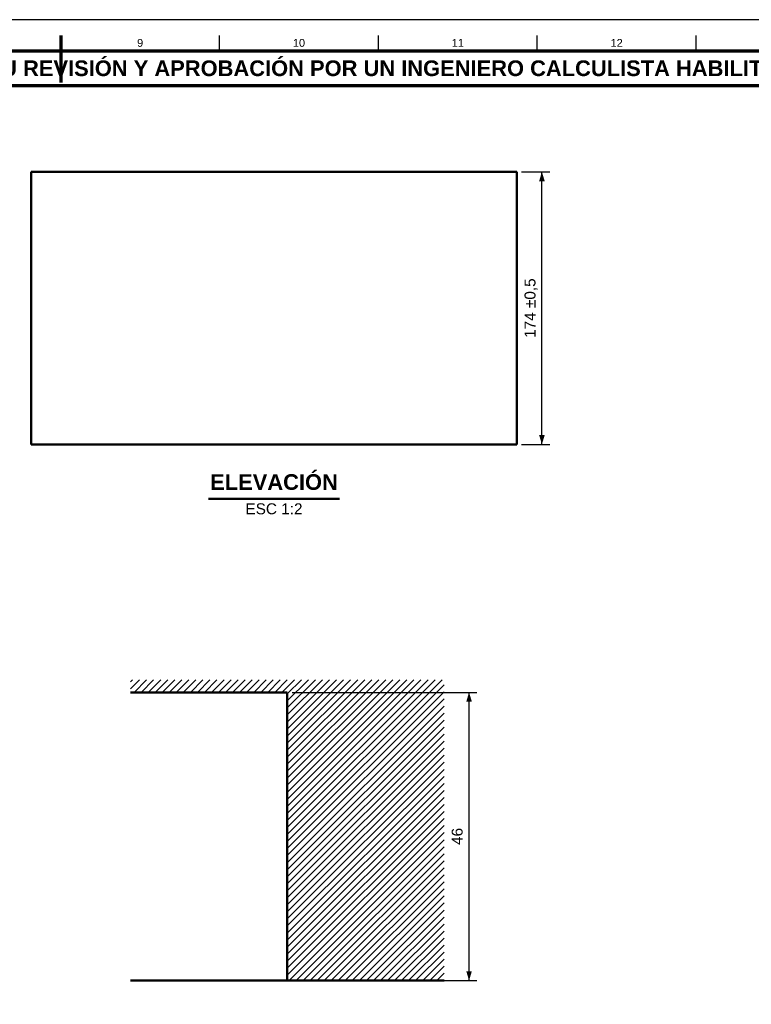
# Model space of a CAD drawing. Header units: millimetres. Extents: x 0 to 841, y 0 to 594.
# Tile 4 of 5: x 412 to 646, y 280 to 594. Entities that reach past the tile are written whole.
import ezdxf
from ezdxf.enums import TextEntityAlignment as Align

# ---------------------------------------------------------------- set-up
doc = ezdxf.new("R2010")
doc.units = ezdxf.units.MM
for name, color, linetype, lineweight in [('ACH', 7, 'CONTINUOUS', 13), ('COTA', 7, 'CONTINUOUS', 25), ('FINA', 7, 'CONTINUOUS', 25), ('MARCO', 7, 'CONTINUOUS', 70), ('TXT', 7, 'CONTINUOUS', 25), ('VIS', 7, 'CONTINUOUS', 50)]:
    doc.layers.add(name, color=color, linetype=linetype, lineweight=lineweight)
doc.styles.add('STD', font='LiberationSans-Regular.ttf')
doc.styles.add('STDB', font='LiberationSans-Bold.ttf')

msp = doc.modelspace()

# ---------------------------------------------------------------- hatches: boundary and pattern name
at = {"layer": 'ACH'}
h = msp.add_hatch(dxfattribs=at)
h.set_pattern_fill('ANSI31', scale=0.5)
h.paths.add_polyline_path([(497.81, 287.31), (497.81, 379.31), (447.81, 379.31), (447.81, 383.31), (547.81, 383.31), (547.81, 287.31)])

# ---------------------------------------------------------------- linework, layer by layer
at = {"layer": 'COTA'}
for p, q in [((572.56, 545.44), (581.56, 545.44)), ((579.06, 458.44), (579.06, 545.44)), ((572.56, 458.44), (581.56, 458.44)), ((499.31, 379.31), (558.31, 379.31)), ((555.81, 287.31), (555.81, 379.31)), ((499.31, 287.31), (558.31, 287.31))]:
    msp.add_line(p, q, dxfattribs=at)
for points in [[(579.06, 545.44), (578.16, 542.44), (579.96, 542.44)], [(579.06, 458.44), (579.96, 461.44), (578.16, 461.44)], [(555.81, 379.31), (554.91, 376.31), (556.71, 376.31)], [(555.81, 287.31), (556.71, 290.31), (554.91, 290.31)]]:
    msp.add_solid(points, dxfattribs=at)
at = {"layer": 'FINA'}
for p, q in [((425.5, 584), (425.5, 589)), ((476.19, 584), (476.19, 589)), ((526.88, 584), (526.88, 589)), ((577.56, 584), (577.56, 589)), ((628.25, 584), (628.25, 589))]:
    msp.add_line(p, q, dxfattribs=at)
msp.add_lwpolyline([(0, 0), (841, 0), (841, 594), (0, 594)], close=True, dxfattribs=at)
at = {"layer": 'MARCO'}
msp.add_line((425.5, 589), (425.5, 574), dxfattribs=at)
for points in [[(20, 10), (831, 10), (831, 584), (20, 584)], [(20, 573), (831, 573), (831, 584), (20, 584)]]:
    msp.add_lwpolyline(points, close=True, dxfattribs=at)
at = {"layer": 'VIS'}
msp.add_line((472.63, 441.04), (514.49, 441.04), dxfattribs=at)
for points in [[(416.06, 545.44), (416.37, 545.44), (416.68, 545.44), (416.99, 545.44), (417.3, 545.44), (417.61, 545.44), (417.92, 545.44), (418.23, 545.44), (418.54, 545.44), (418.85, 545.44), (419.16, 545.44), (419.47, 545.44), (419.78, 545.44), (420.09, 545.44), (420.4, 545.44), (420.71, 545.44), (421.02, 545.44), (421.33, 545.44), (421.64, 545.44), (421.95, 545.44), (422.26, 545.44), (422.57, 545.44), (422.88, 545.44), (423.19, 545.44), (423.5, 545.44), (423.81, 545.44), (424.12, 545.44), (424.43, 545.44), (424.74, 545.44), (425.05, 545.44), (425.36, 545.44), (425.67, 545.44), (425.98, 545.44), (426.29, 545.44), (426.6, 545.44), (426.91, 545.44), (427.22, 545.44), (427.53, 545.44), (427.84, 545.44), (428.15, 545.44), (428.46, 545.44), (428.77, 545.44), (429.08, 545.44), (429.39, 545.44), (429.7, 545.44), (430.01, 545.44), (430.32, 545.44), (430.63, 545.44), (430.94, 545.44), (431.25, 545.44), (431.56, 545.44), (431.87, 545.44), (432.18, 545.44), (432.49, 545.44), (432.8, 545.44), (433.11, 545.44), (433.42, 545.44), (433.73, 545.44), (434.04, 545.44), (434.35, 545.44), (434.66, 545.44), (434.97, 545.44), (435.28, 545.44), (435.59, 545.44), (435.9, 545.44), (436.21, 545.44), (436.52, 545.44), (436.83, 545.44), (437.14, 545.44), (437.45, 545.44), (437.76, 545.44), (438.07, 545.44), (438.38, 545.44), (438.69, 545.44), (439, 545.44), (439.31, 545.44), (439.62, 545.44), (439.93, 545.44), (440.24, 545.44), (440.55, 545.44), (440.86, 545.44), (441.17, 545.44), (441.48, 545.44), (441.79, 545.44), (442.1, 545.44), (442.41, 545.44), (442.72, 545.44), (443.03, 545.44), (443.34, 545.44), (443.65, 545.44), (443.96, 545.44), (444.27, 545.44), (444.58, 545.44), (444.89, 545.44), (445.2, 545.44), (445.51, 545.44), (445.82, 545.44), (446.13, 545.44), (446.44, 545.44), (446.75, 545.44), (447.06, 545.44), (447.37, 545.44), (447.68, 545.44), (447.99, 545.44), (448.3, 545.44), (448.61, 545.44), (448.92, 545.44), (449.23, 545.44), (449.54, 545.44), (449.85, 545.44), (450.16, 545.44), (450.47, 545.44), (450.78, 545.44), (451.09, 545.44), (451.4, 545.44), (451.71, 545.44), (452.02, 545.44), (452.33, 545.44), (452.64, 545.44), (452.95, 545.44), (453.26, 545.44), (453.57, 545.44), (453.88, 545.44), (454.19, 545.44), (454.5, 545.44), (454.81, 545.44), (455.12, 545.44), (455.43, 545.44), (455.74, 545.44), (456.05, 545.44), (456.36, 545.44), (456.67, 545.44), (456.98, 545.44), (457.29, 545.44), (457.6, 545.44), (457.91, 545.44), (458.22, 545.44), (458.53, 545.44), (458.84, 545.44), (459.15, 545.44), (459.46, 545.44), (459.77, 545.44), (460.08, 545.44), (460.39, 545.44), (460.7, 545.44), (461.01, 545.44), (461.32, 545.44), (461.63, 545.44), (461.94, 545.44), (462.25, 545.44), (462.56, 545.44), (462.87, 545.44), (463.18, 545.44), (463.49, 545.44), (463.8, 545.44), (464.11, 545.44), (464.42, 545.44), (464.73, 545.44), (465.04, 545.44), (465.35, 545.44), (465.66, 545.44), (465.97, 545.44), (466.28, 545.44), (466.59, 545.44), (466.9, 545.44), (467.21, 545.44), (467.52, 545.44), (467.83, 545.44), (468.14, 545.44), (468.45, 545.44), (468.76, 545.44), (469.07, 545.44), (469.38, 545.44), (469.69, 545.44), (470, 545.44), (470.31, 545.44), (470.62, 545.44), (470.93, 545.44), (471.24, 545.44), (471.55, 545.44), (471.86, 545.44), (472.17, 545.44), (472.48, 545.44), (472.79, 545.44), (473.1, 545.44), (473.41, 545.44), (473.72, 545.44), (474.03, 545.44), (474.34, 545.44), (474.65, 545.44), (474.96, 545.44), (475.27, 545.44), (475.58, 545.44), (475.89, 545.44), (476.2, 545.44), (476.51, 545.44), (476.82, 545.44), (477.13, 545.44), (477.44, 545.44), (477.75, 545.44), (478.06, 545.44), (478.37, 545.44), (478.68, 545.44), (478.99, 545.44), (479.3, 545.44), (479.61, 545.44), (479.92, 545.44), (480.23, 545.44), (480.54, 545.44), (480.85, 545.44), (481.16, 545.44), (481.47, 545.44), (481.78, 545.44), (482.09, 545.44), (482.4, 545.44), (482.71, 545.44), (483.02, 545.44), (483.33, 545.44), (483.64, 545.44), (483.95, 545.44), (484.26, 545.44), (484.57, 545.44), (484.88, 545.44), (485.19, 545.44), (485.5, 545.44), (485.81, 545.44), (486.12, 545.44), (486.43, 545.44), (486.74, 545.44), (487.05, 545.44), (487.36, 545.44), (487.67, 545.44), (487.98, 545.44), (488.29, 545.44), (488.6, 545.44), (488.91, 545.44), (489.22, 545.44), (489.53, 545.44), (489.84, 545.44), (490.15, 545.44), (490.46, 545.44), (490.77, 545.44), (491.08, 545.44), (491.39, 545.44), (491.7, 545.44), (492.01, 545.44), (492.32, 545.44), (492.63, 545.44), (492.94, 545.44), (493.25, 545.44), (493.56, 545.44), (493.87, 545.44), (494.18, 545.44), (494.49, 545.44), (494.8, 545.44), (495.11, 545.44), (495.42, 545.44), (495.73, 545.44), (496.04, 545.44), (496.35, 545.44), (496.66, 545.44), (496.97, 545.44), (497.28, 545.44), (497.59, 545.44), (497.9, 545.44), (498.21, 545.44), (498.52, 545.44), (498.83, 545.44), (499.14, 545.44), (499.45, 545.44), (499.76, 545.44), (500.07, 545.44), (500.38, 545.44), (500.69, 545.44), (501, 545.44), (501.31, 545.44), (501.62, 545.44), (501.93, 545.44), (502.24, 545.44), (502.55, 545.44), (502.86, 545.44), (503.17, 545.44), (503.48, 545.44), (503.79, 545.44), (504.1, 545.44), (504.41, 545.44), (504.72, 545.44), (505.03, 545.44), (505.34, 545.44), (505.65, 545.44), (505.96, 545.44), (506.27, 545.44), (506.58, 545.44), (506.89, 545.44), (507.2, 545.44), (507.51, 545.44), (507.82, 545.44), (508.13, 545.44), (508.44, 545.44), (508.75, 545.44), (509.06, 545.44), (509.37, 545.44), (509.68, 545.44), (509.99, 545.44), (510.3, 545.44), (510.61, 545.44), (510.92, 545.44), (511.23, 545.44), (511.54, 545.44), (511.85, 545.44), (512.16, 545.44), (512.47, 545.44), (512.78, 545.44), (513.09, 545.44), (513.4, 545.44), (513.71, 545.44), (514.02, 545.44), (514.33, 545.44), (514.64, 545.44), (514.95, 545.44), (515.26, 545.44), (515.57, 545.44), (515.88, 545.44), (516.19, 545.44), (516.5, 545.44), (516.81, 545.44), (517.12, 545.44), (517.43, 545.44), (517.74, 545.44), (518.05, 545.44), (518.36, 545.44), (518.67, 545.44), (518.98, 545.44), (519.29, 545.44), (519.6, 545.44), (519.91, 545.44), (520.22, 545.44), (520.53, 545.44), (520.84, 545.44), (521.15, 545.44), (521.46, 545.44), (521.77, 545.44), (522.08, 545.44), (522.39, 545.44), (522.7, 545.44), (523.01, 545.44), (523.32, 545.44), (523.63, 545.44), (523.94, 545.44), (524.25, 545.44), (524.56, 545.44), (524.87, 545.44), (525.18, 545.44), (525.49, 545.44), (525.8, 545.44), (526.11, 545.44), (526.42, 545.44), (526.73, 545.44), (527.04, 545.44), (527.35, 545.44), (527.66, 545.44), (527.97, 545.44), (528.28, 545.44), (528.59, 545.44), (528.9, 545.44), (529.21, 545.44), (529.52, 545.44), (529.83, 545.44), (530.14, 545.44), (530.45, 545.44), (530.76, 545.44), (531.07, 545.44), (531.38, 545.44), (531.69, 545.44), (532, 545.44), (532.31, 545.44), (532.62, 545.44), (532.93, 545.44), (533.24, 545.44), (533.55, 545.44), (533.86, 545.44), (534.17, 545.44), (534.48, 545.44), (534.79, 545.44), (535.1, 545.44), (535.41, 545.44), (535.72, 545.44), (536.03, 545.44), (536.34, 545.44), (536.65, 545.44), (536.96, 545.44), (537.27, 545.44), (537.58, 545.44), (537.89, 545.44), (538.2, 545.44), (538.51, 545.44), (538.82, 545.44), (539.13, 545.44), (539.44, 545.44), (539.75, 545.44), (540.06, 545.44), (540.37, 545.44), (540.68, 545.44), (540.99, 545.44), (541.3, 545.44), (541.61, 545.44), (541.92, 545.44), (542.23, 545.44), (542.54, 545.44), (542.85, 545.44), (543.16, 545.44), (543.47, 545.44), (543.78, 545.44), (544.09, 545.44), (544.4, 545.44), (544.71, 545.44), (545.02, 545.44), (545.33, 545.44), (545.64, 545.44), (545.95, 545.44), (546.26, 545.44), (546.57, 545.44), (546.88, 545.44), (547.19, 545.44), (547.5, 545.44), (547.81, 545.44), (548.12, 545.44), (548.43, 545.44), (548.74, 545.44), (549.05, 545.44), (549.36, 545.44), (549.67, 545.44), (549.98, 545.44), (550.29, 545.44), (550.6, 545.44), (550.91, 545.44), (551.22, 545.44), (551.53, 545.44), (551.84, 545.44), (552.15, 545.44), (552.46, 545.44), (552.77, 545.44), (553.08, 545.44), (553.39, 545.44), (553.7, 545.44), (554.01, 545.44), (554.32, 545.44), (554.63, 545.44), (554.94, 545.44), (555.25, 545.44), (555.56, 545.44), (555.87, 545.44), (556.18, 545.44), (556.49, 545.44), (556.8, 545.44), (557.11, 545.44), (557.42, 545.44), (557.73, 545.44), (558.04, 545.44), (558.35, 545.44), (558.66, 545.44), (558.97, 545.44), (559.28, 545.44), (559.59, 545.44), (559.9, 545.44), (560.21, 545.44), (560.52, 545.44), (560.83, 545.44), (561.14, 545.44), (561.45, 545.44), (561.76, 545.44), (562.07, 545.44), (562.38, 545.44), (562.69, 545.44), (563, 545.44), (563.31, 545.44), (563.62, 545.44), (563.93, 545.44), (564.24, 545.44), (564.55, 545.44), (564.86, 545.44), (565.17, 545.44), (565.48, 545.44), (565.79, 545.44), (566.1, 545.44), (566.41, 545.44), (566.72, 545.44), (567.03, 545.44), (567.34, 545.44), (567.65, 545.44), (567.96, 545.44), (568.27, 545.44), (568.58, 545.44), (568.89, 545.44), (569.2, 545.44), (569.51, 545.44), (569.82, 545.44), (570.13, 545.44), (570.44, 545.44), (570.75, 545.44), (571.06, 545.44)], [(416.06, 545.44), (416.06, 458.44)], [(571.06, 458.44), (571.06, 545.44)], [(416.06, 458.44), (416.37, 458.44), (416.68, 458.44), (416.99, 458.44), (417.3, 458.44), (417.61, 458.44), (417.92, 458.44), (418.23, 458.44), (418.54, 458.44), (418.85, 458.44), (419.16, 458.44), (419.47, 458.44), (419.78, 458.44), (420.09, 458.44), (420.4, 458.44), (420.71, 458.44), (421.02, 458.44), (421.33, 458.44), (421.64, 458.44), (421.95, 458.44), (422.26, 458.44), (422.57, 458.44), (422.88, 458.44), (423.19, 458.44), (423.5, 458.44), (423.81, 458.44), (424.12, 458.44), (424.43, 458.44), (424.74, 458.44), (425.05, 458.44), (425.36, 458.44), (425.67, 458.44), (425.98, 458.44), (426.29, 458.44), (426.6, 458.44), (426.91, 458.44), (427.22, 458.44), (427.53, 458.44), (427.84, 458.44), (428.15, 458.44), (428.46, 458.44), (428.77, 458.44), (429.08, 458.44), (429.39, 458.44), (429.7, 458.44), (430.01, 458.44), (430.32, 458.44), (430.63, 458.44), (430.94, 458.44), (431.25, 458.44), (431.56, 458.44), (431.87, 458.44), (432.18, 458.44), (432.49, 458.44), (432.8, 458.44), (433.11, 458.44), (433.42, 458.44), (433.73, 458.44), (434.04, 458.44), (434.35, 458.44), (434.66, 458.44), (434.97, 458.44), (435.28, 458.44), (435.59, 458.44), (435.9, 458.44), (436.21, 458.44), (436.52, 458.44), (436.83, 458.44), (437.14, 458.44), (437.45, 458.44), (437.76, 458.44), (438.07, 458.44), (438.38, 458.44), (438.69, 458.44), (439, 458.44), (439.31, 458.44), (439.62, 458.44), (439.93, 458.44), (440.24, 458.44), (440.55, 458.44), (440.86, 458.44), (441.17, 458.44), (441.48, 458.44), (441.79, 458.44), (442.1, 458.44), (442.41, 458.44), (442.72, 458.44), (443.03, 458.44), (443.34, 458.44), (443.65, 458.44), (443.96, 458.44), (444.27, 458.44), (444.58, 458.44), (444.89, 458.44), (445.2, 458.44), (445.51, 458.44), (445.82, 458.44), (446.13, 458.44), (446.44, 458.44), (446.75, 458.44), (447.06, 458.44), (447.37, 458.44), (447.68, 458.44), (447.99, 458.44), (448.3, 458.44), (448.61, 458.44), (448.92, 458.44), (449.23, 458.44), (449.54, 458.44), (449.85, 458.44), (450.16, 458.44), (450.47, 458.44), (450.78, 458.44), (451.09, 458.44), (451.4, 458.44), (451.71, 458.44), (452.02, 458.44), (452.33, 458.44), (452.64, 458.44), (452.95, 458.44), (453.26, 458.44), (453.57, 458.44), (453.88, 458.44), (454.19, 458.44), (454.5, 458.44), (454.81, 458.44), (455.12, 458.44), (455.43, 458.44), (455.74, 458.44), (456.05, 458.44), (456.36, 458.44), (456.67, 458.44), (456.98, 458.44), (457.29, 458.44), (457.6, 458.44), (457.91, 458.44), (458.22, 458.44), (458.53, 458.44), (458.84, 458.44), (459.15, 458.44), (459.46, 458.44), (459.77, 458.44), (460.08, 458.44), (460.39, 458.44), (460.7, 458.44), (461.01, 458.44), (461.32, 458.44), (461.63, 458.44), (461.94, 458.44), (462.25, 458.44), (462.56, 458.44), (462.87, 458.44), (463.18, 458.44), (463.49, 458.44), (463.8, 458.44), (464.11, 458.44), (464.42, 458.44), (464.73, 458.44), (465.04, 458.44), (465.35, 458.44), (465.66, 458.44), (465.97, 458.44), (466.28, 458.44), (466.59, 458.44), (466.9, 458.44), (467.21, 458.44), (467.52, 458.44), (467.83, 458.44), (468.14, 458.44), (468.45, 458.44), (468.76, 458.44), (469.07, 458.44), (469.38, 458.44), (469.69, 458.44), (470, 458.44), (470.31, 458.44), (470.62, 458.44), (470.93, 458.44), (471.24, 458.44), (471.55, 458.44), (471.86, 458.44), (472.17, 458.44), (472.48, 458.44), (472.79, 458.44), (473.1, 458.44), (473.41, 458.44), (473.72, 458.44), (474.03, 458.44), (474.34, 458.44), (474.65, 458.44), (474.96, 458.44), (475.27, 458.44), (475.58, 458.44), (475.89, 458.44), (476.2, 458.44), (476.51, 458.44), (476.82, 458.44), (477.13, 458.44), (477.44, 458.44), (477.75, 458.44), (478.06, 458.44), (478.37, 458.44), (478.68, 458.44), (478.99, 458.44), (479.3, 458.44), (479.61, 458.44), (479.92, 458.44), (480.23, 458.44), (480.54, 458.44), (480.85, 458.44), (481.16, 458.44), (481.47, 458.44), (481.78, 458.44), (482.09, 458.44), (482.4, 458.44), (482.71, 458.44), (483.02, 458.44), (483.33, 458.44), (483.64, 458.44), (483.95, 458.44), (484.26, 458.44), (484.57, 458.44), (484.88, 458.44), (485.19, 458.44), (485.5, 458.44), (485.81, 458.44), (486.12, 458.44), (486.43, 458.44), (486.74, 458.44), (487.05, 458.44), (487.36, 458.44), (487.67, 458.44), (487.98, 458.44), (488.29, 458.44), (488.6, 458.44), (488.91, 458.44), (489.22, 458.44), (489.53, 458.44), (489.84, 458.44), (490.15, 458.44), (490.46, 458.44), (490.77, 458.44), (491.08, 458.44), (491.39, 458.44), (491.7, 458.44), (492.01, 458.44), (492.32, 458.44), (492.63, 458.44), (492.94, 458.44), (493.25, 458.44), (493.56, 458.44), (493.87, 458.44), (494.18, 458.44), (494.49, 458.44), (494.8, 458.44), (495.11, 458.44), (495.42, 458.44), (495.73, 458.44), (496.04, 458.44), (496.35, 458.44), (496.66, 458.44), (496.97, 458.44), (497.28, 458.44), (497.59, 458.44), (497.9, 458.44), (498.21, 458.44), (498.52, 458.44), (498.83, 458.44), (499.14, 458.44), (499.45, 458.44), (499.76, 458.44), (500.07, 458.44), (500.38, 458.44), (500.69, 458.44), (501, 458.44), (501.31, 458.44), (501.62, 458.44), (501.93, 458.44), (502.24, 458.44), (502.55, 458.44), (502.86, 458.44), (503.17, 458.44), (503.48, 458.44), (503.79, 458.44), (504.1, 458.44), (504.41, 458.44), (504.72, 458.44), (505.03, 458.44), (505.34, 458.44), (505.65, 458.44), (505.96, 458.44), (506.27, 458.44), (506.58, 458.44), (506.89, 458.44), (507.2, 458.44), (507.51, 458.44), (507.82, 458.44), (508.13, 458.44), (508.44, 458.44), (508.75, 458.44), (509.06, 458.44), (509.37, 458.44), (509.68, 458.44), (509.99, 458.44), (510.3, 458.44), (510.61, 458.44), (510.92, 458.44), (511.23, 458.44), (511.54, 458.44), (511.85, 458.44), (512.16, 458.44), (512.47, 458.44), (512.78, 458.44), (513.09, 458.44), (513.4, 458.44), (513.71, 458.44), (514.02, 458.44), (514.33, 458.44), (514.64, 458.44), (514.95, 458.44), (515.26, 458.44), (515.57, 458.44), (515.88, 458.44), (516.19, 458.44), (516.5, 458.44), (516.81, 458.44), (517.12, 458.44), (517.43, 458.44), (517.74, 458.44), (518.05, 458.44), (518.36, 458.44), (518.67, 458.44), (518.98, 458.44), (519.29, 458.44), (519.6, 458.44), (519.91, 458.44), (520.22, 458.44), (520.53, 458.44), (520.84, 458.44), (521.15, 458.44), (521.46, 458.44), (521.77, 458.44), (522.08, 458.44), (522.39, 458.44), (522.7, 458.44), (523.01, 458.44), (523.32, 458.44), (523.63, 458.44), (523.94, 458.44), (524.25, 458.44), (524.56, 458.44), (524.87, 458.44), (525.18, 458.44), (525.49, 458.44), (525.8, 458.44), (526.11, 458.44), (526.42, 458.44), (526.73, 458.44), (527.04, 458.44), (527.35, 458.44), (527.66, 458.44), (527.97, 458.44), (528.28, 458.44), (528.59, 458.44), (528.9, 458.44), (529.21, 458.44), (529.52, 458.44), (529.83, 458.44), (530.14, 458.44), (530.45, 458.44), (530.76, 458.44), (531.07, 458.44), (531.38, 458.44), (531.69, 458.44), (532, 458.44), (532.31, 458.44), (532.62, 458.44), (532.93, 458.44), (533.24, 458.44), (533.55, 458.44), (533.86, 458.44), (534.17, 458.44), (534.48, 458.44), (534.79, 458.44), (535.1, 458.44), (535.41, 458.44), (535.72, 458.44), (536.03, 458.44), (536.34, 458.44), (536.65, 458.44), (536.96, 458.44), (537.27, 458.44), (537.58, 458.44), (537.89, 458.44), (538.2, 458.44), (538.51, 458.44), (538.82, 458.44), (539.13, 458.44), (539.44, 458.44), (539.75, 458.44), (540.06, 458.44), (540.37, 458.44), (540.68, 458.44), (540.99, 458.44), (541.3, 458.44), (541.61, 458.44), (541.92, 458.44), (542.23, 458.44), (542.54, 458.44), (542.85, 458.44), (543.16, 458.44), (543.47, 458.44), (543.78, 458.44), (544.09, 458.44), (544.4, 458.44), (544.71, 458.44), (545.02, 458.44), (545.33, 458.44), (545.64, 458.44), (545.95, 458.44), (546.26, 458.44), (546.57, 458.44), (546.88, 458.44), (547.19, 458.44), (547.5, 458.44), (547.81, 458.44), (548.12, 458.44), (548.43, 458.44), (548.74, 458.44), (549.05, 458.44), (549.36, 458.44), (549.67, 458.44), (549.98, 458.44), (550.29, 458.44), (550.6, 458.44), (550.91, 458.44), (551.22, 458.44), (551.53, 458.44), (551.84, 458.44), (552.15, 458.44), (552.46, 458.44), (552.77, 458.44), (553.08, 458.44), (553.39, 458.44), (553.7, 458.44), (554.01, 458.44), (554.32, 458.44), (554.63, 458.44), (554.94, 458.44), (555.25, 458.44), (555.56, 458.44), (555.87, 458.44), (556.18, 458.44), (556.49, 458.44), (556.8, 458.44), (557.11, 458.44), (557.42, 458.44), (557.73, 458.44), (558.04, 458.44), (558.35, 458.44), (558.66, 458.44), (558.97, 458.44), (559.28, 458.44), (559.59, 458.44), (559.9, 458.44), (560.21, 458.44), (560.52, 458.44), (560.83, 458.44), (561.14, 458.44), (561.45, 458.44), (561.76, 458.44), (562.07, 458.44), (562.38, 458.44), (562.69, 458.44), (563, 458.44), (563.31, 458.44), (563.62, 458.44), (563.93, 458.44), (564.24, 458.44), (564.55, 458.44), (564.86, 458.44), (565.17, 458.44), (565.48, 458.44), (565.79, 458.44), (566.1, 458.44), (566.41, 458.44), (566.72, 458.44), (567.03, 458.44), (567.34, 458.44), (567.65, 458.44), (567.96, 458.44), (568.27, 458.44), (568.58, 458.44), (568.89, 458.44), (569.2, 458.44), (569.51, 458.44), (569.82, 458.44), (570.13, 458.44), (570.44, 458.44), (570.75, 458.44), (571.06, 458.44)], [(497.81, 379.31), (447.81, 379.31)], [(497.81, 287.31), (497.81, 379.31)], [(447.81, 287.31), (448.53, 287.31), (449.73, 287.31), (450.94, 287.31), (452.14, 287.31), (453.34, 287.31), (454.54, 287.31), (455.74, 287.31), (456.94, 287.31), (458.15, 287.31), (459.35, 287.31), (460.55, 287.31), (461.75, 287.31), (462.95, 287.31), (464.16, 287.31), (465.36, 287.31), (466.56, 287.31), (467.76, 287.31), (468.96, 287.31), (470.17, 287.31), (471.37, 287.31), (472.57, 287.31), (473.77, 287.31), (474.97, 287.31), (476.17, 287.31), (477.38, 287.31), (478.58, 287.31), (479.78, 287.31), (480.98, 287.31), (482.18, 287.31), (483.39, 287.31), (484.59, 287.31), (485.79, 287.31), (486.99, 287.31), (488.19, 287.31), (489.4, 287.31), (490.6, 287.31), (491.8, 287.31), (493, 287.31), (494.2, 287.31), (495.4, 287.31), (496.61, 287.31), (497.81, 287.31)], [(547.81, 287.31), (497.81, 287.31)]]:
    msp.add_lwpolyline(points, dxfattribs=at)

# ---------------------------------------------------------------- texts
at = {"layer": 'TXT'}
for s, height, style, p in [('9', 2.5, 'STD', (450.84, 586.6)), ('10', 2.5, 'STD', (501.53, 586.6)), ('11', 2.5, 'STD', (552.22, 586.6)), ('12', 2.5, 'STD', (602.91, 586.6)), ('ESTOS PLANOS NO SON VÁLIDOS PARA FABRICACIÓN HASTA SU REVISIÓN Y APROBACIÓN POR UN INGENIERO CALCULISTA HABILITADO.', 5, 'STDB', (425.5, 578.5))]:
    msp.add_text(s, height=height, dxfattribs=dict(at, style=style)).set_placement(p, align=Align.MIDDLE_CENTER)
at = {"layer": 'TXT', "style": 'STD'}
for s, p in [('174 ±0,5', (578.06, 501.94)), ('46', (554.81, 333.31))]:
    msp.add_text(s, height=3.5, rotation=90, dxfattribs=at).set_placement(p, align=Align.BOTTOM_CENTER)
at = {"layer": 'TXT', "style": 'STDB'}
msp.add_text('ELEVACIÓN', height=5, dxfattribs=at).set_placement((493.56, 442.44), align=Align.BOTTOM_CENTER)
at = {"layer": 'TXT', "style": 'STD'}
msp.add_text('ESC 1:2', height=3.5, dxfattribs=at).set_placement((493.56, 439.64), align=Align.TOP_CENTER)

doc.saveas('drawing.dxf')
